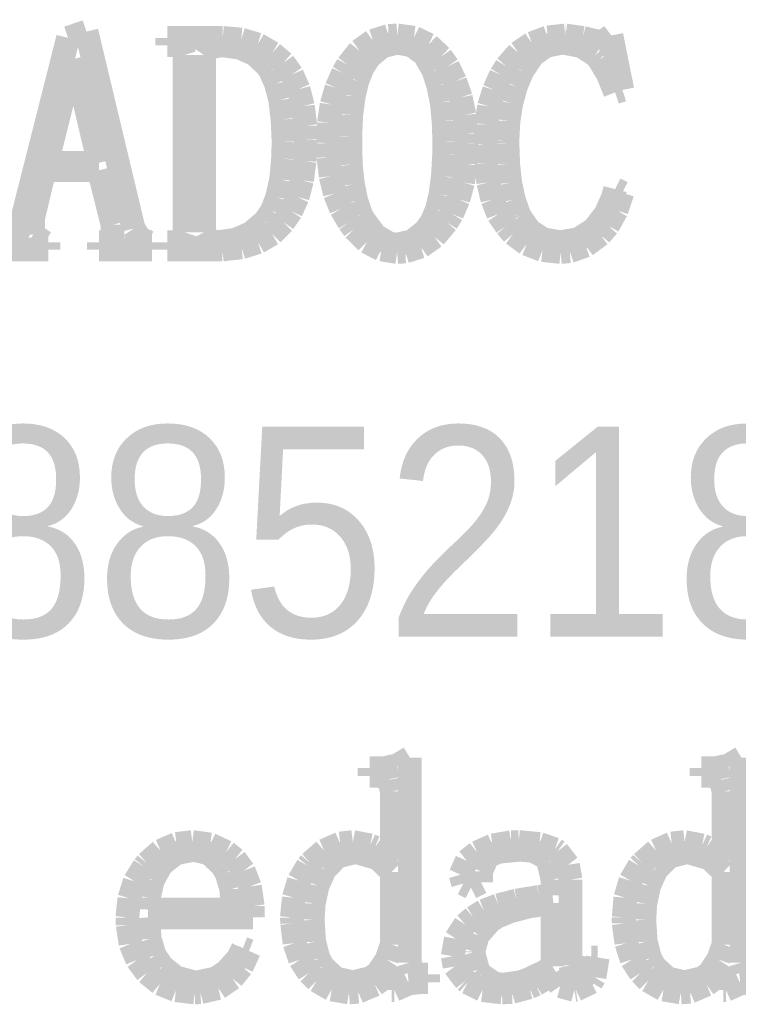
# Model space of a CAD drawing. Extents: x -53 to 531, y -106 to 304.
# Tile 51 of 65: x 508.89 to 511.97, y -98.78 to -94.56. Entities that reach past the tile are written whole.
import ezdxf

# ---------------------------------------------------------------- set-up
doc = ezdxf.new("R2010")
doc.units = 0
doc.layers.add('BOARD_GEOMETRY_DIMENSION', color=2, linetype='CONTINUOUS')
doc.layers.add('BOARD_GEOMETRY_SILKSCREEN_TOP', color=1, linetype='CONTINUOUS')

msp = doc.modelspace()

# ---------------------------------------------------------------- linework, layer by layer
at = {"layer": 'BOARD_GEOMETRY_DIMENSION', "const_width": 0.1016}
for points in [[(508.890016, -95.458026), (509.09728, -94.640908)], [(509.09728, -94.640908), (509.176274, -94.61373)], [(509.176274, -94.61373), (509.378204, -95.458026)], [(509.521968, -94.672404), (509.521968, -94.640908)], [(509.521968, -94.640908), (509.76022, -94.640908)], [(509.76022, -94.640908), (509.839468, -94.64802)], [(509.839468, -94.64802), (509.91008, -94.669102)], [(510.403602, -94.653608), (510.471166, -94.632526)], [(510.471166, -94.632526), (510.507742, -94.630494)], [(510.507742, -94.630494), (510.57937, -94.639892)], [(510.57937, -94.639892), (510.641854, -94.670118)], [(511.085338, -94.664022), (511.153156, -94.638876)], [(511.153156, -94.638876), (511.228086, -94.630494)], [(511.228086, -94.630494), (511.229102, -94.630494)], [(511.229102, -94.630494), (511.303016, -94.640908)], [(511.303016, -94.640908), (511.367532, -94.656402)], [(511.367532, -94.656402), (511.398774, -94.651322)], [(511.398774, -94.651322), (511.425698, -94.630494)], [(511.425698, -94.630494), (511.472688, -94.86392)], [(509.552956, -94.672404), (509.521968, -94.672404)], [(509.585468, -94.682818), (509.552956, -94.672404)], [(509.595882, -94.714822), (509.585468, -94.682818)], [(509.702054, -94.682818), (509.679956, -94.714822)], [(509.75514, -94.672404), (509.702054, -94.682818)], [(509.833118, -94.682818), (509.75514, -94.672404)], [(509.89865, -94.712536), (509.833118, -94.682818)], [(509.91008, -94.669102), (509.972564, -94.705424)], [(510.295398, -94.757494), (510.345182, -94.69501)], [(510.345182, -94.69501), (510.403602, -94.653608)], [(510.443226, -94.67723), (510.387854, -94.72422)], [(510.507742, -94.661736), (510.443226, -94.67723)], [(510.568956, -94.672404), (510.507742, -94.661736)], [(510.623058, -94.71152), (510.568956, -94.672404)], [(510.641854, -94.670118), (510.695956, -94.720918)], [(511.026156, -94.704408), (511.085338, -94.664022)], [(511.14579, -94.675198), (511.089656, -94.714822)], [(511.213354, -94.661736), (511.14579, -94.675198)], [(511.22072, -94.661736), (511.213354, -94.661736)], [(511.296666, -94.676214), (511.22072, -94.661736)], [(511.356102, -94.714822), (511.296666, -94.676214)], [(509.117854, -94.730316), (509.006602, -95.175832)], [(509.124204, -94.730316), (509.117854, -94.730316)], [(509.22936, -95.175832), (509.124204, -94.730316)], [(509.595882, -95.47352), (509.595882, -94.714822)], [(509.679956, -94.714822), (509.679956, -95.47352)], [(509.95072, -94.762574), (509.89865, -94.712536)], [(509.972564, -94.705424), (510.02057, -94.74708)], [(510.387854, -94.72422), (510.359914, -94.767908)], [(510.661666, -94.778322), (510.623058, -94.71152)], [(510.695956, -94.720918), (510.725166, -94.762574)], [(510.975102, -94.762574), (511.026156, -94.704408)], [(511.089656, -94.714822), (511.044698, -94.781624)], [(511.372612, -94.733618), (511.356102, -94.714822)], [(511.410204, -94.796102), (511.372612, -94.733618)], [(509.963166, -94.781624), (509.95072, -94.762574)], [(510.02057, -94.74708), (510.056892, -94.79788)], [(510.275586, -94.791022), (510.295398, -94.757494)], [(510.359914, -94.767908), (510.337054, -94.824296)], [(510.663698, -94.782386), (510.661666, -94.778322)], [(510.725166, -94.762574), (510.756408, -94.82709)], [(510.952242, -94.799404), (510.975102, -94.762574)], [(509.988312, -94.837504), (509.963166, -94.781624)], [(510.056892, -94.79788), (510.085086, -94.860618)], [(510.247392, -94.855284), (510.275586, -94.791022)], [(510.68351, -94.845124), (510.663698, -94.782386)], [(510.923032, -94.86392), (510.952242, -94.799404)], [(511.043682, -94.783402), (511.016758, -94.847918)], [(511.044698, -94.781624), (511.043682, -94.783402)], [(511.441446, -94.87408), (511.410204, -94.796102)], [(510.006092, -94.906592), (509.988312, -94.837504)], [(510.085086, -94.860618), (510.103882, -94.933516)], [(510.226564, -94.926404), (510.247392, -94.855284)], [(510.337054, -94.824296), (510.321306, -94.891606)], [(510.698242, -94.917006), (510.68351, -94.845124)], [(510.756408, -94.82709), (510.780284, -94.895924)], [(510.901188, -94.934278), (510.923032, -94.86392)], [(511.016758, -94.847918), (510.996946, -94.9198)], [(511.472688, -94.86392), (511.441446, -94.87408)], [(510.321306, -94.891606), (510.310892, -94.971108)], [(510.780284, -94.895924), (510.796032, -94.971108)], [(510.016252, -94.989904), (510.006092, -94.906592)], [(510.103882, -94.933516), (510.114296, -95.01759)], [(510.215134, -95.005398), (510.226564, -94.926404)], [(510.70637, -94.997016), (510.698242, -94.917006)], [(510.888742, -95.01251), (510.901188, -94.934278)], [(510.996946, -94.9198), (510.9845, -94.997016)], [(510.02057, -95.086424), (510.016252, -94.989904)], [(510.310892, -94.971108), (510.306828, -95.062294)], [(510.796032, -94.971108), (510.804414, -95.051118)], [(510.114296, -95.01759), (510.115312, -95.07601)], [(510.21107, -95.091504), (510.215134, -95.005398)], [(510.709672, -95.086424), (510.70637, -94.997016)], [(510.884424, -95.097092), (510.888742, -95.01251)], [(510.9845, -94.997016), (510.980182, -95.080074)], [(510.306828, -95.062294), (510.306828, -95.086424)], [(510.804414, -95.051118), (510.804414, -95.091504)], [(510.018284, -95.158306), (510.02057, -95.086424)], [(510.115312, -95.07601), (510.110994, -95.16872)], [(510.213102, -95.15221), (510.21107, -95.091504)], [(510.306828, -95.086424), (510.30886, -95.184214)], [(510.708656, -95.140526), (510.709672, -95.086424)], [(510.804414, -95.091504), (510.801366, -95.180404)], [(510.887726, -95.177102), (510.884424, -95.097092)], [(510.980182, -95.080074), (510.980182, -95.091504)], [(510.980182, -95.091504), (510.983484, -95.18142)], [(510.010156, -95.247714), (510.018284, -95.158306)], [(510.2225, -95.233236), (510.213102, -95.15221)], [(510.703322, -95.234506), (510.708656, -95.140526)], [(509.006602, -95.175832), (509.22936, -95.175832)], [(510.110994, -95.16872), (510.099564, -95.251016)], [(510.30886, -95.184214), (510.318258, -95.268796)], [(510.801366, -95.180404), (510.789682, -95.260414)], [(510.89814, -95.260414), (510.887726, -95.177102)], [(510.983484, -95.18142), (510.991866, -95.261176)], [(508.996188, -95.20809), (508.948182, -95.41002)], [(509.22936, -95.20809), (508.996188, -95.20809)], [(509.28778, -95.441516), (509.22936, -95.20809)], [(510.24028, -95.307404), (510.2225, -95.233236)], [(510.692908, -95.31223), (510.703322, -95.234506)], [(509.993392, -95.322898), (510.010156, -95.247714)], [(510.099564, -95.251016), (510.080768, -95.322898)], [(510.318258, -95.268796), (510.332736, -95.339408)], [(510.789682, -95.260414), (510.76987, -95.332296)], [(510.915666, -95.333312), (510.89814, -95.260414)], [(510.991866, -95.261176), (511.00736, -95.333312)], [(509.970532, -95.38208), (509.993392, -95.322898)], [(510.080768, -95.322898), (510.052828, -95.383096)], [(510.267204, -95.372682), (510.24028, -95.307404)], [(510.677414, -95.377), (510.692908, -95.31223)], [(511.400806, -95.394526), (511.432048, -95.324676)], [(511.432048, -95.324676), (511.441446, -95.288608)], [(511.441446, -95.288608), (511.472688, -95.304102)], [(511.472688, -95.304102), (511.447796, -95.379794)], [(510.332736, -95.339408), (510.352548, -95.397574)], [(510.76987, -95.332296), (510.742946, -95.394526)], [(510.940558, -95.395796), (510.915666, -95.333312)], [(511.00736, -95.333312), (511.029204, -95.395796)], [(508.948182, -95.41002), (508.948182, -95.483934)], [(509.940306, -95.426022), (509.970532, -95.38208)], [(510.052828, -95.383096), (510.02057, -95.431102)], [(510.301494, -95.431102), (510.267204, -95.372682)], [(510.352548, -95.397574), (510.364994, -95.420434)], [(510.656586, -95.426022), (510.677414, -95.377)], [(510.742946, -95.394526), (510.720086, -95.431102)], [(510.975102, -95.446596), (510.940558, -95.395796)], [(511.029204, -95.395796), (511.033268, -95.405194)], [(511.033268, -95.405194), (511.076194, -95.466408)], [(511.356102, -95.452692), (511.400806, -95.394526)], [(511.447796, -95.379794), (511.41122, -95.44558)], [(509.28778, -95.499682), (509.28778, -95.441516)], [(509.88087, -95.476822), (509.938274, -95.4278)], [(509.938274, -95.4278), (509.940306, -95.426022)], [(510.02057, -95.431102), (509.971548, -95.480886)], [(510.322322, -95.460312), (510.301494, -95.431102)], [(510.364994, -95.420434), (510.415032, -95.486982)], [(510.629408, -95.465392), (510.656586, -95.426022)], [(510.720086, -95.431102), (510.668016, -95.493332)], [(511.004058, -95.480886), (510.975102, -95.446596)], [(511.344672, -95.464122), (511.356102, -95.452692)], [(511.41122, -95.44558), (511.377946, -95.483934)], [(508.869188, -95.499682), (508.890016, -95.458026)], [(508.948182, -95.483934), (508.996188, -95.516192)], [(509.378204, -95.458026), (509.405382, -95.499682)], [(509.585468, -95.505016), (509.595882, -95.47352)], [(509.679956, -95.47352), (509.69672, -95.505016)], [(509.814322, -95.505778), (509.88087, -95.476822)], [(509.971548, -95.480886), (509.911096, -95.516192)], [(510.377694, -95.515176), (510.322322, -95.460312)], [(510.415032, -95.486982), (510.473198, -95.521526)], [(510.573274, -95.511112), (510.629408, -95.465392)], [(510.668016, -95.493332), (510.60858, -95.534988)], [(511.062478, -95.523812), (511.004058, -95.480886)], [(511.076194, -95.466408), (511.13436, -95.504)], [(511.283204, -95.50273), (511.344672, -95.464122)], [(511.377946, -95.483934), (511.315462, -95.530924)], [(508.831596, -95.516192), (508.869188, -95.499682)], [(508.996188, -95.516192), (509.012952, -95.516192)], [(509.012952, -95.516192), (509.012952, -95.547434)], [(509.22936, -95.547434), (509.22936, -95.516192)], [(509.22936, -95.516192), (509.251204, -95.516192)], [(509.251204, -95.516192), (509.28778, -95.499682)], [(509.405382, -95.499682), (509.441704, -95.516192)], [(509.441704, -95.516192), (509.457452, -95.516192)], [(509.457452, -95.516192), (509.457452, -95.547434)], [(509.521968, -95.547434), (509.521968, -95.516192)], [(509.521968, -95.516192), (509.552956, -95.516192)], [(509.552956, -95.516192), (509.585468, -95.505016)], [(509.69672, -95.505016), (509.738376, -95.516192)], [(509.738376, -95.516192), (509.814322, -95.505778)], [(509.840484, -95.538036), (509.758188, -95.547434)], [(509.911096, -95.516192), (509.840484, -95.538036)], [(510.439924, -95.547434), (510.377694, -95.515176)], [(510.473198, -95.521526), (510.507742, -95.526606)], [(510.507742, -95.526606), (510.573274, -95.511112)], [(510.60858, -95.534988), (510.542032, -95.555816)], [(511.130296, -95.54972), (511.062478, -95.523812)], [(511.13436, -95.504), (511.207258, -95.516192)], [(511.207258, -95.516192), (511.208274, -95.516192)], [(511.208274, -95.516192), (511.283204, -95.50273)], [(511.315462, -95.530924), (511.246882, -95.5548)], [(509.012952, -95.547434), (508.816102, -95.547434)], [(509.457452, -95.547434), (509.22936, -95.547434)], [(509.758188, -95.547434), (509.521968, -95.547434)], [(510.507742, -95.558102), (510.439924, -95.547434)], [(510.542032, -95.555816), (510.507742, -95.558102)], [(511.208274, -95.558102), (511.130296, -95.54972)], [(511.246882, -95.5548), (511.208274, -95.558102)], [(510.50698, -97.757488), (510.562098, -97.724214)], [(510.562098, -97.724214), (510.562098, -98.601784)], [(511.927856, -97.757488), (511.982974, -97.724214)], [(511.982974, -97.724214), (511.982974, -98.601784)], [(510.389378, -97.802192), (510.389378, -97.768918)], [(510.389378, -97.768918), (510.450846, -97.768918)], [(510.450846, -97.768918), (510.50698, -97.757488)], [(511.81127, -97.802192), (511.81127, -97.768918)], [(511.81127, -97.768918), (511.872484, -97.768918)], [(511.872484, -97.768918), (511.927856, -97.757488)], [(510.434082, -97.802192), (510.389378, -97.802192)], [(510.473706, -97.818956), (510.434082, -97.802192)], [(511.855974, -97.802192), (511.81127, -97.802192)], [(511.894582, -97.818956), (511.855974, -97.802192)], [(510.48412, -97.868994), (510.473706, -97.818956)], [(511.906012, -97.868994), (511.894582, -97.818956)], [(510.48412, -98.16338), (510.48412, -97.868994)], [(511.906012, -98.16338), (511.906012, -97.868994)], [(509.493774, -98.122994), (509.561846, -98.093784)], [(509.561846, -98.093784), (509.62941, -98.085402)], [(509.62941, -98.085402), (509.706372, -98.095816)], [(509.706372, -98.095816), (509.775206, -98.128074)], [(510.19456, -98.121978), (510.263394, -98.091752)], [(510.263394, -98.091752), (510.317496, -98.085402)], [(510.317496, -98.085402), (510.392426, -98.09988)], [(510.392426, -98.09988), (510.411984, -98.108262)], [(510.411984, -98.108262), (510.475484, -98.152204)], [(510.850388, -98.130106), (510.91719, -98.09988)], [(510.91719, -98.09988), (510.996184, -98.086418)], [(510.996184, -98.086418), (511.028442, -98.085402)], [(511.028442, -98.085402), (511.117088, -98.093784)], [(511.117088, -98.093784), (511.183382, -98.116644)], [(511.616706, -98.121978), (511.68427, -98.091752)], [(511.68427, -98.091752), (511.739388, -98.085402)], [(511.739388, -98.085402), (511.814572, -98.09988)], [(511.814572, -98.09988), (511.833114, -98.108262)], [(511.833114, -98.108262), (511.896614, -98.152204)], [(509.434846, -98.175064), (509.493774, -98.122994)], [(509.558798, -98.134424), (509.500378, -98.180144)], [(509.634744, -98.118676), (509.558798, -98.134424)], [(509.701292, -98.134424), (509.634744, -98.118676)], [(509.75641, -98.185478), (509.701292, -98.134424)], [(509.775206, -98.128074), (509.812798, -98.1583)], [(510.134362, -98.175064), (510.19456, -98.121978)], [(510.251964, -98.147886), (510.198878, -98.201988)], [(510.322576, -98.130106), (510.251964, -98.147886)], [(510.336292, -98.130106), (510.322576, -98.130106)], [(510.411984, -98.152204), (510.336292, -98.130106)], [(510.429002, -98.159316), (510.411984, -98.152204)], [(510.475484, -98.152204), (510.48412, -98.16338)], [(510.805684, -98.165666), (510.850388, -98.130106)], [(510.895346, -98.14687), (510.867152, -98.211386)], [(510.943098, -98.127058), (510.895346, -98.14687)], [(511.033776, -98.118676), (510.943098, -98.127058)], [(511.08991, -98.122994), (511.033776, -98.118676)], [(511.144774, -98.152204), (511.08991, -98.122994)], [(511.155442, -98.16973), (511.144774, -98.152204)], [(511.183382, -98.116644), (511.195066, -98.125026)], [(511.195066, -98.125026), (511.23977, -98.183192)], [(511.556254, -98.175064), (511.616706, -98.121978)], [(511.673856, -98.147886), (511.62077, -98.201988)], [(511.744722, -98.130106), (511.673856, -98.147886)], [(511.758184, -98.130106), (511.744722, -98.130106)], [(511.833114, -98.152204), (511.758184, -98.130106)], [(511.849878, -98.159316), (511.833114, -98.152204)], [(511.896614, -98.152204), (511.906012, -98.16338)], [(509.382776, -98.254058), (509.4224, -98.190558)], [(509.4224, -98.190558), (509.434846, -98.175064)], [(509.49606, -98.185478), (509.460754, -98.248978)], [(509.500378, -98.180144), (509.49606, -98.185478)], [(509.775206, -98.216466), (509.75641, -98.185478)], [(509.812798, -98.1583), (509.849882, -98.208338)], [(510.086356, -98.25101), (510.123948, -98.18751)], [(510.123948, -98.18751), (510.134362, -98.175064)], [(510.48412, -98.213418), (510.429002, -98.159316)], [(510.77876, -98.225102), (510.805684, -98.165666)], [(511.173222, -98.246692), (511.155442, -98.16973)], [(511.23977, -98.183192), (511.250184, -98.246692)], [(511.507486, -98.25101), (511.544824, -98.18751)], [(511.544824, -98.18751), (511.556254, -98.175064)], [(511.906012, -98.213418), (511.849878, -98.159316)], [(509.79705, -98.287332), (509.775206, -98.216466)], [(509.849882, -98.208338), (509.876298, -98.275902)], [(510.195576, -98.208338), (510.16662, -98.272854)], [(510.198878, -98.201988), (510.195576, -98.208338)], [(510.48412, -98.524822), (510.48412, -98.213418)], [(510.79019, -98.263456), (510.77876, -98.225102)], [(510.867152, -98.211386), (510.867152, -98.258376)], [(511.616706, -98.208338), (511.587496, -98.272854)], [(511.62077, -98.201988), (511.616706, -98.208338)], [(511.906012, -98.524822), (511.906012, -98.213418)], [(509.359916, -98.326956), (509.382776, -98.254058)], [(509.460754, -98.248978), (509.442974, -98.324924)], [(509.876298, -98.275902), (509.888744, -98.36023)], [(510.064512, -98.323908), (510.086356, -98.25101)], [(510.16662, -98.272854), (510.149856, -98.349816)], [(510.823464, -98.279966), (510.79019, -98.263456)], [(510.867152, -98.258376), (510.823464, -98.279966)], [(511.173222, -98.313494), (511.173222, -98.246692)], [(511.250184, -98.246692), (511.250184, -98.613214)], [(511.485388, -98.323908), (511.507486, -98.25101)], [(511.587496, -98.272854), (511.570986, -98.349816)], [(509.801114, -98.374962), (509.79705, -98.287332)], [(511.019298, -98.336354), (511.114802, -98.320606)], [(511.114802, -98.320606), (511.173222, -98.313494)], [(509.35128, -98.408236), (509.359916, -98.326956)], [(509.442974, -98.324924), (509.439926, -98.374962)], [(509.888744, -98.36023), (509.88976, -98.408236)], [(510.056384, -98.408236), (510.064512, -98.323908)], [(510.149856, -98.349816), (510.145792, -98.41865)], [(510.879598, -98.380042), (510.941066, -98.356166)], [(510.941066, -98.356166), (511.019298, -98.336354)], [(511.0734, -98.361246), (510.992882, -98.382074)], [(511.173222, -98.346768), (511.0734, -98.361246)], [(511.173222, -98.618548), (511.173222, -98.346768)], [(511.478276, -98.408236), (511.485388, -98.323908)], [(511.570986, -98.349816), (511.566668, -98.41865)], [(509.439926, -98.374962), (509.801114, -98.374962)], [(510.833878, -98.408236), (510.879598, -98.380042)], [(510.992882, -98.382074), (510.932684, -98.406966)], [(509.35255, -98.440494), (509.35128, -98.408236)], [(509.364996, -98.52152), (509.35255, -98.440494)], [(509.88976, -98.408236), (509.439926, -98.408236)], [(509.439926, -98.408236), (509.447292, -98.500692)], [(510.0574, -98.434144), (510.056384, -98.408236)], [(510.06756, -98.518472), (510.0574, -98.434144)], [(510.145792, -98.41865), (510.151888, -98.512376)], [(510.758948, -98.499676), (510.798572, -98.438462)], [(510.798572, -98.438462), (510.833878, -98.408236)], [(510.906776, -98.424746), (510.85369, -98.484182)], [(510.932684, -98.406966), (510.906776, -98.424746)], [(511.478276, -98.434144), (511.478276, -98.408236)], [(511.489706, -98.518472), (511.478276, -98.434144)], [(511.566668, -98.41865), (511.573018, -98.512376)], [(510.85369, -98.484182), (510.833878, -98.553778)], [(509.39319, -98.590354), (509.364996, -98.52152)], [(509.447292, -98.500692), (509.468882, -98.571558)], [(510.09169, -98.589338), (510.06756, -98.518472)], [(510.151888, -98.512376), (510.170684, -98.584004)], [(510.462276, -98.588322), (510.48412, -98.524822)], [(510.745486, -98.574606), (510.758948, -98.499676)], [(511.512566, -98.589338), (511.489706, -98.518472)], [(511.573018, -98.512376), (511.59156, -98.584004)], [(511.883152, -98.588322), (511.906012, -98.524822)], [(509.468882, -98.571558), (509.501394, -98.618548)], [(509.825244, -98.584004), (509.846072, -98.541332)], [(509.872996, -98.551746), (509.841754, -98.619564)], [(509.846072, -98.541332), (509.872996, -98.551746)], [(510.753614, -98.618548), (510.745486, -98.574606)], [(510.833878, -98.553778), (510.833878, -98.558096)], [(510.833878, -98.558096), (510.85369, -98.633026)], [(509.434846, -98.646488), (509.39319, -98.590354)], [(509.773174, -98.641408), (509.825244, -98.584004)], [(510.128774, -98.646488), (510.09169, -98.589338)], [(510.170684, -98.584004), (510.18948, -98.618548)], [(510.423668, -98.646488), (510.462276, -98.588322)], [(510.562098, -98.601784), (510.573274, -98.641408)], [(511.250184, -98.613214), (511.261614, -98.663252)], [(511.328162, -98.646488), (511.339846, -98.57994)], [(511.339846, -98.57994), (511.36677, -98.57994)], [(511.36677, -98.57994), (511.353308, -98.664268)], [(511.550158, -98.646488), (511.512566, -98.589338)], [(511.59156, -98.584004), (511.611372, -98.618548)], [(511.844798, -98.646488), (511.883152, -98.588322)], [(511.982974, -98.601784), (511.994658, -98.641408)], [(509.49098, -98.692462), (509.434846, -98.646488)], [(509.501394, -98.618548), (509.55956, -98.665284)], [(509.72847, -98.670364), (509.773174, -98.641408)], [(509.841754, -98.619564), (509.801114, -98.669602)], [(510.162556, -98.679762), (510.128774, -98.646488)], [(510.18948, -98.618548), (510.244598, -98.669602)], [(510.392426, -98.668332), (510.423668, -98.646488)], [(510.48412, -98.618548), (510.435098, -98.679762)], [(510.48412, -98.719386), (510.48412, -98.618548)], [(510.573274, -98.641408), (510.600706, -98.652838)], [(510.600706, -98.652838), (510.640076, -98.652838)], [(510.640076, -98.652838), (510.640076, -98.686112)], [(510.800604, -98.679762), (510.753614, -98.618548)], [(510.85369, -98.633026), (510.867152, -98.652838)], [(510.867152, -98.652838), (510.924302, -98.692462)], [(511.06705, -98.674682), (511.135884, -98.642424)], [(511.173222, -98.652838), (511.10134, -98.69551)], [(511.135884, -98.642424), (511.173222, -98.618548)], [(511.206496, -98.702876), (511.173222, -98.652838)], [(511.289808, -98.674682), (511.328162, -98.646488)], [(511.583178, -98.679762), (511.550158, -98.646488)], [(511.611372, -98.618548), (511.666744, -98.669602)], [(511.814572, -98.668332), (511.844798, -98.646488)], [(511.906012, -98.618548), (511.855974, -98.679762)], [(511.906012, -98.719386), (511.906012, -98.618548)], [(511.994658, -98.641408), (512.022598, -98.652838)], [(509.55956, -98.720402), (509.49098, -98.692462)], [(509.55956, -98.665284), (509.633474, -98.685096)], [(509.633474, -98.685096), (509.651254, -98.686112)], [(509.651254, -98.686112), (509.72847, -98.670364)], [(509.801114, -98.669602), (509.740916, -98.711004)], [(510.227072, -98.717354), (510.162556, -98.679762)], [(510.244598, -98.669602), (510.317496, -98.686112)], [(510.317496, -98.686112), (510.392426, -98.668332)], [(510.411984, -98.696526), (510.340356, -98.726752)], [(510.435098, -98.679762), (510.411984, -98.696526)], [(510.557018, -98.691192), (510.49555, -98.719386)], [(510.606802, -98.686112), (510.557018, -98.691192)], [(510.640076, -98.686112), (510.606802, -98.686112)], [(510.808986, -98.687128), (510.800604, -98.679762)], [(510.873502, -98.719386), (510.808986, -98.687128)], [(510.924302, -98.692462), (510.961894, -98.696526)], [(510.961894, -98.696526), (511.038856, -98.685096)], [(511.038856, -98.685096), (511.06705, -98.674682)], [(511.10134, -98.69551), (511.0734, -98.707956)], [(511.261614, -98.663252), (511.289808, -98.674682)], [(511.339846, -98.686112), (511.273298, -98.71837)], [(511.353308, -98.664268), (511.339846, -98.686112)], [(511.648964, -98.717354), (511.583178, -98.679762)], [(511.666744, -98.669602), (511.739388, -98.686112)], [(511.739388, -98.686112), (511.814572, -98.668332)], [(511.833114, -98.696526), (511.762502, -98.726752)], [(511.855974, -98.679762), (511.833114, -98.696526)], [(511.977894, -98.691192), (511.916426, -98.719386)], [(512.027678, -98.686112), (511.977894, -98.691192)], [(509.639824, -98.7298), (509.55956, -98.720402)], [(509.66497, -98.728784), (509.639824, -98.7298)], [(509.740916, -98.711004), (509.66497, -98.728784)], [(510.300986, -98.7298), (510.227072, -98.717354)], [(510.340356, -98.726752), (510.300986, -98.7298)], [(510.49555, -98.719386), (510.48412, -98.719386)], [(510.95656, -98.7298), (510.873502, -98.719386)], [(510.999486, -98.727768), (510.95656, -98.7298)], [(511.0734, -98.707956), (510.999486, -98.727768)], [(511.266948, -98.719386), (511.206496, -98.702876)], [(511.273298, -98.71837), (511.266948, -98.719386)], [(511.722878, -98.7298), (511.648964, -98.717354)], [(511.762502, -98.726752), (511.722878, -98.7298)], [(511.916426, -98.719386), (511.906012, -98.719386)]]:
    msp.add_lwpolyline(points, dxfattribs=at)
at = {"layer": 'BOARD_GEOMETRY_SILKSCREEN_TOP', "const_width": 0.1016}
for points in [[(508.890016, -95.458026), (509.09728, -94.640908)], [(509.09728, -94.640908), (509.176274, -94.61373)], [(509.176274, -94.61373), (509.378204, -95.458026)], [(509.521968, -94.640908), (509.76022, -94.640908)], [(509.521968, -94.672404), (509.521968, -94.640908)], [(509.76022, -94.640908), (509.839468, -94.64802)], [(509.839468, -94.64802), (509.91008, -94.669102)], [(510.403602, -94.653608), (510.471166, -94.632526)], [(510.471166, -94.632526), (510.507742, -94.630494)], [(510.507742, -94.630494), (510.57937, -94.639892)], [(510.57937, -94.639892), (510.641854, -94.670118)], [(511.085338, -94.664022), (511.153156, -94.638876)], [(511.153156, -94.638876), (511.228086, -94.630494)], [(511.228086, -94.630494), (511.229102, -94.630494)], [(511.229102, -94.630494), (511.303016, -94.640908)], [(511.303016, -94.640908), (511.367532, -94.656402)], [(511.367532, -94.656402), (511.398774, -94.651322)], [(511.398774, -94.651322), (511.425698, -94.630494)], [(511.425698, -94.630494), (511.472688, -94.86392)], [(509.552956, -94.672404), (509.521968, -94.672404)], [(509.585468, -94.682818), (509.552956, -94.672404)], [(509.595882, -94.714822), (509.585468, -94.682818)], [(509.702054, -94.682818), (509.679956, -94.714822)], [(509.75514, -94.672404), (509.702054, -94.682818)], [(509.833118, -94.682818), (509.75514, -94.672404)], [(509.89865, -94.712536), (509.833118, -94.682818)], [(509.91008, -94.669102), (509.972564, -94.705424)], [(510.295398, -94.757494), (510.345182, -94.69501)], [(510.345182, -94.69501), (510.403602, -94.653608)], [(510.443226, -94.67723), (510.387854, -94.72422)], [(510.507742, -94.661736), (510.443226, -94.67723)], [(510.568956, -94.672404), (510.507742, -94.661736)], [(510.623058, -94.71152), (510.568956, -94.672404)], [(510.641854, -94.670118), (510.695956, -94.720918)], [(511.026156, -94.704408), (511.085338, -94.664022)], [(511.14579, -94.675198), (511.089656, -94.714822)], [(511.213354, -94.661736), (511.14579, -94.675198)], [(511.22072, -94.661736), (511.213354, -94.661736)], [(511.296666, -94.676214), (511.22072, -94.661736)], [(511.356102, -94.714822), (511.296666, -94.676214)], [(509.117854, -94.730316), (509.006602, -95.175832)], [(509.124204, -94.730316), (509.117854, -94.730316)], [(509.22936, -95.175832), (509.124204, -94.730316)], [(509.595882, -95.47352), (509.595882, -94.714822)], [(509.679956, -94.714822), (509.679956, -95.47352)], [(509.95072, -94.762574), (509.89865, -94.712536)], [(509.972564, -94.705424), (510.02057, -94.74708)], [(510.387854, -94.72422), (510.359914, -94.767908)], [(510.661666, -94.778322), (510.623058, -94.71152)], [(510.695956, -94.720918), (510.725166, -94.762574)], [(510.975102, -94.762574), (511.026156, -94.704408)], [(511.089656, -94.714822), (511.044698, -94.781624)], [(511.372612, -94.733618), (511.356102, -94.714822)], [(511.410204, -94.796102), (511.372612, -94.733618)], [(509.963166, -94.781624), (509.95072, -94.762574)], [(510.02057, -94.74708), (510.056892, -94.79788)], [(510.275586, -94.791022), (510.295398, -94.757494)], [(510.359914, -94.767908), (510.337054, -94.824296)], [(510.663698, -94.782386), (510.661666, -94.778322)], [(510.725166, -94.762574), (510.756408, -94.82709)], [(510.952242, -94.799404), (510.975102, -94.762574)], [(509.988312, -94.837504), (509.963166, -94.781624)], [(510.056892, -94.79788), (510.085086, -94.860618)], [(510.247392, -94.855284), (510.275586, -94.791022)], [(510.68351, -94.845124), (510.663698, -94.782386)], [(510.923032, -94.86392), (510.952242, -94.799404)], [(511.043682, -94.783402), (511.016758, -94.847918)], [(511.044698, -94.781624), (511.043682, -94.783402)], [(511.441446, -94.87408), (511.410204, -94.796102)], [(510.006092, -94.906592), (509.988312, -94.837504)], [(510.085086, -94.860618), (510.103882, -94.933516)], [(510.226564, -94.926404), (510.247392, -94.855284)], [(510.337054, -94.824296), (510.321306, -94.891606)], [(510.698242, -94.917006), (510.68351, -94.845124)], [(510.756408, -94.82709), (510.780284, -94.895924)], [(510.901188, -94.934278), (510.923032, -94.86392)], [(511.016758, -94.847918), (510.996946, -94.9198)], [(511.472688, -94.86392), (511.441446, -94.87408)], [(510.321306, -94.891606), (510.310892, -94.971108)], [(510.780284, -94.895924), (510.796032, -94.971108)], [(510.016252, -94.989904), (510.006092, -94.906592)], [(510.103882, -94.933516), (510.114296, -95.01759)], [(510.215134, -95.005398), (510.226564, -94.926404)], [(510.70637, -94.997016), (510.698242, -94.917006)], [(510.888742, -95.01251), (510.901188, -94.934278)], [(510.996946, -94.9198), (510.9845, -94.997016)], [(510.02057, -95.086424), (510.016252, -94.989904)], [(510.310892, -94.971108), (510.306828, -95.062294)], [(510.796032, -94.971108), (510.804414, -95.051118)], [(510.114296, -95.01759), (510.115312, -95.07601)], [(510.21107, -95.091504), (510.215134, -95.005398)], [(510.709672, -95.086424), (510.70637, -94.997016)], [(510.884424, -95.097092), (510.888742, -95.01251)], [(510.9845, -94.997016), (510.980182, -95.080074)], [(510.306828, -95.062294), (510.306828, -95.086424)], [(510.804414, -95.051118), (510.804414, -95.091504)], [(510.018284, -95.158306), (510.02057, -95.086424)], [(510.115312, -95.07601), (510.110994, -95.16872)], [(510.213102, -95.15221), (510.21107, -95.091504)], [(510.306828, -95.086424), (510.30886, -95.184214)], [(510.708656, -95.140526), (510.709672, -95.086424)], [(510.804414, -95.091504), (510.801366, -95.180404)], [(510.887726, -95.177102), (510.884424, -95.097092)], [(510.980182, -95.080074), (510.980182, -95.091504)], [(510.980182, -95.091504), (510.983484, -95.18142)], [(510.010156, -95.247714), (510.018284, -95.158306)], [(510.2225, -95.233236), (510.213102, -95.15221)], [(510.703322, -95.234506), (510.708656, -95.140526)], [(509.006602, -95.175832), (509.22936, -95.175832)], [(510.110994, -95.16872), (510.099564, -95.251016)], [(510.30886, -95.184214), (510.318258, -95.268796)], [(510.801366, -95.180404), (510.789682, -95.260414)], [(510.89814, -95.260414), (510.887726, -95.177102)], [(510.983484, -95.18142), (510.991866, -95.261176)], [(508.996188, -95.20809), (508.948182, -95.41002)], [(509.22936, -95.20809), (508.996188, -95.20809)], [(509.28778, -95.441516), (509.22936, -95.20809)], [(510.24028, -95.307404), (510.2225, -95.233236)], [(510.692908, -95.31223), (510.703322, -95.234506)], [(509.993392, -95.322898), (510.010156, -95.247714)], [(510.099564, -95.251016), (510.080768, -95.322898)], [(510.318258, -95.268796), (510.332736, -95.339408)], [(510.789682, -95.260414), (510.76987, -95.332296)], [(510.915666, -95.333312), (510.89814, -95.260414)], [(510.991866, -95.261176), (511.00736, -95.333312)], [(509.970532, -95.38208), (509.993392, -95.322898)], [(510.080768, -95.322898), (510.052828, -95.383096)], [(510.267204, -95.372682), (510.24028, -95.307404)], [(510.677414, -95.377), (510.692908, -95.31223)], [(511.400806, -95.394526), (511.432048, -95.324676)], [(511.432048, -95.324676), (511.441446, -95.288608)], [(511.441446, -95.288608), (511.472688, -95.304102)], [(511.472688, -95.304102), (511.447796, -95.379794)], [(510.332736, -95.339408), (510.352548, -95.397574)], [(510.76987, -95.332296), (510.742946, -95.394526)], [(510.940558, -95.395796), (510.915666, -95.333312)], [(511.00736, -95.333312), (511.029204, -95.395796)], [(508.948182, -95.41002), (508.948182, -95.483934)], [(509.940306, -95.426022), (509.970532, -95.38208)], [(510.052828, -95.383096), (510.02057, -95.431102)], [(510.301494, -95.431102), (510.267204, -95.372682)], [(510.352548, -95.397574), (510.364994, -95.420434)], [(510.656586, -95.426022), (510.677414, -95.377)], [(510.742946, -95.394526), (510.720086, -95.431102)], [(510.975102, -95.446596), (510.940558, -95.395796)], [(511.029204, -95.395796), (511.033268, -95.405194)], [(511.033268, -95.405194), (511.076194, -95.466408)], [(511.356102, -95.452692), (511.400806, -95.394526)], [(511.447796, -95.379794), (511.41122, -95.44558)], [(509.28778, -95.499682), (509.28778, -95.441516)], [(509.88087, -95.476822), (509.938274, -95.4278)], [(509.938274, -95.4278), (509.940306, -95.426022)], [(510.02057, -95.431102), (509.971548, -95.480886)], [(510.322322, -95.460312), (510.301494, -95.431102)], [(510.364994, -95.420434), (510.415032, -95.486982)], [(510.629408, -95.465392), (510.656586, -95.426022)], [(510.720086, -95.431102), (510.668016, -95.493332)], [(511.004058, -95.480886), (510.975102, -95.446596)], [(511.344672, -95.464122), (511.356102, -95.452692)], [(511.41122, -95.44558), (511.377946, -95.483934)], [(508.869188, -95.499682), (508.890016, -95.458026)], [(508.948182, -95.483934), (508.996188, -95.516192)], [(509.378204, -95.458026), (509.405382, -95.499682)], [(509.585468, -95.505016), (509.595882, -95.47352)], [(509.679956, -95.47352), (509.69672, -95.505016)], [(509.814322, -95.505778), (509.88087, -95.476822)], [(509.971548, -95.480886), (509.911096, -95.516192)], [(510.377694, -95.515176), (510.322322, -95.460312)], [(510.415032, -95.486982), (510.473198, -95.521526)], [(510.573274, -95.511112), (510.629408, -95.465392)], [(510.668016, -95.493332), (510.60858, -95.534988)], [(511.062478, -95.523812), (511.004058, -95.480886)], [(511.076194, -95.466408), (511.13436, -95.504)], [(511.283204, -95.50273), (511.344672, -95.464122)], [(511.377946, -95.483934), (511.315462, -95.530924)], [(508.831596, -95.516192), (508.869188, -95.499682)], [(508.996188, -95.516192), (509.012952, -95.516192)], [(509.012952, -95.516192), (509.012952, -95.547434)], [(509.22936, -95.547434), (509.22936, -95.516192)], [(509.22936, -95.516192), (509.251204, -95.516192)], [(509.251204, -95.516192), (509.28778, -95.499682)], [(509.405382, -95.499682), (509.441704, -95.516192)], [(509.441704, -95.516192), (509.457452, -95.516192)], [(509.457452, -95.516192), (509.457452, -95.547434)], [(509.521968, -95.547434), (509.521968, -95.516192)], [(509.521968, -95.516192), (509.552956, -95.516192)], [(509.552956, -95.516192), (509.585468, -95.505016)], [(509.69672, -95.505016), (509.738376, -95.516192)], [(509.738376, -95.516192), (509.814322, -95.505778)], [(509.840484, -95.538036), (509.758188, -95.547434)], [(509.911096, -95.516192), (509.840484, -95.538036)], [(510.439924, -95.547434), (510.377694, -95.515176)], [(510.473198, -95.521526), (510.507742, -95.526606)], [(510.507742, -95.526606), (510.573274, -95.511112)], [(510.60858, -95.534988), (510.542032, -95.555816)], [(511.130296, -95.54972), (511.062478, -95.523812)], [(511.13436, -95.504), (511.207258, -95.516192)], [(511.207258, -95.516192), (511.208274, -95.516192)], [(511.208274, -95.516192), (511.283204, -95.50273)], [(511.315462, -95.530924), (511.246882, -95.5548)], [(509.012952, -95.547434), (508.816102, -95.547434)], [(509.457452, -95.547434), (509.22936, -95.547434)], [(509.758188, -95.547434), (509.521968, -95.547434)], [(510.507742, -95.558102), (510.439924, -95.547434)], [(510.542032, -95.555816), (510.507742, -95.558102)], [(511.208274, -95.558102), (511.130296, -95.54972)], [(511.246882, -95.5548), (511.208274, -95.558102)], [(510.50698, -97.757488), (510.562098, -97.724214)], [(510.562098, -97.724214), (510.562098, -98.601784)], [(511.927856, -97.757488), (511.982974, -97.724214)], [(511.982974, -97.724214), (511.982974, -98.601784)], [(510.389378, -97.768918), (510.450846, -97.768918)], [(510.389378, -97.802192), (510.389378, -97.768918)], [(510.450846, -97.768918), (510.50698, -97.757488)], [(511.81127, -97.768918), (511.872484, -97.768918)], [(511.81127, -97.802192), (511.81127, -97.768918)], [(511.872484, -97.768918), (511.927856, -97.757488)], [(510.434082, -97.802192), (510.389378, -97.802192)], [(510.473706, -97.818956), (510.434082, -97.802192)], [(511.855974, -97.802192), (511.81127, -97.802192)], [(511.894582, -97.818956), (511.855974, -97.802192)], [(510.48412, -97.868994), (510.473706, -97.818956)], [(511.906012, -97.868994), (511.894582, -97.818956)], [(510.48412, -98.16338), (510.48412, -97.868994)], [(511.906012, -98.16338), (511.906012, -97.868994)], [(509.493774, -98.122994), (509.561846, -98.093784)], [(509.561846, -98.093784), (509.62941, -98.085402)], [(509.62941, -98.085402), (509.706372, -98.095816)], [(509.706372, -98.095816), (509.775206, -98.128074)], [(510.19456, -98.121978), (510.263394, -98.091752)], [(510.263394, -98.091752), (510.317496, -98.085402)], [(510.317496, -98.085402), (510.392426, -98.09988)], [(510.392426, -98.09988), (510.411984, -98.108262)], [(510.411984, -98.108262), (510.475484, -98.152204)], [(510.850388, -98.130106), (510.91719, -98.09988)], [(510.91719, -98.09988), (510.996184, -98.086418)], [(510.996184, -98.086418), (511.028442, -98.085402)], [(511.028442, -98.085402), (511.117088, -98.093784)], [(511.117088, -98.093784), (511.183382, -98.116644)], [(511.616706, -98.121978), (511.68427, -98.091752)], [(511.68427, -98.091752), (511.739388, -98.085402)], [(511.739388, -98.085402), (511.814572, -98.09988)], [(511.814572, -98.09988), (511.833114, -98.108262)], [(511.833114, -98.108262), (511.896614, -98.152204)], [(509.434846, -98.175064), (509.493774, -98.122994)], [(509.558798, -98.134424), (509.500378, -98.180144)], [(509.634744, -98.118676), (509.558798, -98.134424)], [(509.701292, -98.134424), (509.634744, -98.118676)], [(509.75641, -98.185478), (509.701292, -98.134424)], [(509.775206, -98.128074), (509.812798, -98.1583)], [(510.134362, -98.175064), (510.19456, -98.121978)], [(510.251964, -98.147886), (510.198878, -98.201988)], [(510.322576, -98.130106), (510.251964, -98.147886)], [(510.336292, -98.130106), (510.322576, -98.130106)], [(510.411984, -98.152204), (510.336292, -98.130106)], [(510.429002, -98.159316), (510.411984, -98.152204)], [(510.475484, -98.152204), (510.48412, -98.16338)], [(510.805684, -98.165666), (510.850388, -98.130106)], [(510.895346, -98.14687), (510.867152, -98.211386)], [(510.943098, -98.127058), (510.895346, -98.14687)], [(511.033776, -98.118676), (510.943098, -98.127058)], [(511.08991, -98.122994), (511.033776, -98.118676)], [(511.144774, -98.152204), (511.08991, -98.122994)], [(511.155442, -98.16973), (511.144774, -98.152204)], [(511.183382, -98.116644), (511.195066, -98.125026)], [(511.195066, -98.125026), (511.23977, -98.183192)], [(511.556254, -98.175064), (511.616706, -98.121978)], [(511.673856, -98.147886), (511.62077, -98.201988)], [(511.744722, -98.130106), (511.673856, -98.147886)], [(511.758184, -98.130106), (511.744722, -98.130106)], [(511.833114, -98.152204), (511.758184, -98.130106)], [(511.849878, -98.159316), (511.833114, -98.152204)], [(511.896614, -98.152204), (511.906012, -98.16338)], [(509.382776, -98.254058), (509.4224, -98.190558)], [(509.4224, -98.190558), (509.434846, -98.175064)], [(509.49606, -98.185478), (509.460754, -98.248978)], [(509.500378, -98.180144), (509.49606, -98.185478)], [(509.775206, -98.216466), (509.75641, -98.185478)], [(509.812798, -98.1583), (509.849882, -98.208338)], [(510.086356, -98.25101), (510.123948, -98.18751)], [(510.123948, -98.18751), (510.134362, -98.175064)], [(510.48412, -98.213418), (510.429002, -98.159316)], [(510.77876, -98.225102), (510.805684, -98.165666)], [(511.173222, -98.246692), (511.155442, -98.16973)], [(511.23977, -98.183192), (511.250184, -98.246692)], [(511.507486, -98.25101), (511.544824, -98.18751)], [(511.544824, -98.18751), (511.556254, -98.175064)], [(511.906012, -98.213418), (511.849878, -98.159316)], [(509.79705, -98.287332), (509.775206, -98.216466)], [(509.849882, -98.208338), (509.876298, -98.275902)], [(510.195576, -98.208338), (510.16662, -98.272854)], [(510.198878, -98.201988), (510.195576, -98.208338)], [(510.48412, -98.524822), (510.48412, -98.213418)], [(510.79019, -98.263456), (510.77876, -98.225102)], [(510.867152, -98.211386), (510.867152, -98.258376)], [(511.616706, -98.208338), (511.587496, -98.272854)], [(511.62077, -98.201988), (511.616706, -98.208338)], [(511.906012, -98.524822), (511.906012, -98.213418)], [(509.359916, -98.326956), (509.382776, -98.254058)], [(509.460754, -98.248978), (509.442974, -98.324924)], [(509.876298, -98.275902), (509.888744, -98.36023)], [(510.064512, -98.323908), (510.086356, -98.25101)], [(510.16662, -98.272854), (510.149856, -98.349816)], [(510.823464, -98.279966), (510.79019, -98.263456)], [(510.867152, -98.258376), (510.823464, -98.279966)], [(511.173222, -98.313494), (511.173222, -98.246692)], [(511.250184, -98.246692), (511.250184, -98.613214)], [(511.485388, -98.323908), (511.507486, -98.25101)], [(511.587496, -98.272854), (511.570986, -98.349816)], [(509.801114, -98.374962), (509.79705, -98.287332)], [(511.019298, -98.336354), (511.114802, -98.320606)], [(511.114802, -98.320606), (511.173222, -98.313494)], [(509.35128, -98.408236), (509.359916, -98.326956)], [(509.442974, -98.324924), (509.439926, -98.374962)], [(509.888744, -98.36023), (509.88976, -98.408236)], [(510.056384, -98.408236), (510.064512, -98.323908)], [(510.149856, -98.349816), (510.145792, -98.41865)], [(510.879598, -98.380042), (510.941066, -98.356166)], [(510.941066, -98.356166), (511.019298, -98.336354)], [(511.0734, -98.361246), (510.992882, -98.382074)], [(511.173222, -98.346768), (511.0734, -98.361246)], [(511.173222, -98.618548), (511.173222, -98.346768)], [(511.478276, -98.408236), (511.485388, -98.323908)], [(511.570986, -98.349816), (511.566668, -98.41865)], [(509.439926, -98.374962), (509.801114, -98.374962)], [(510.833878, -98.408236), (510.879598, -98.380042)], [(510.992882, -98.382074), (510.932684, -98.406966)], [(509.35255, -98.440494), (509.35128, -98.408236)], [(509.364996, -98.52152), (509.35255, -98.440494)], [(509.439926, -98.408236), (509.447292, -98.500692)], [(509.88976, -98.408236), (509.439926, -98.408236)], [(510.0574, -98.434144), (510.056384, -98.408236)], [(510.06756, -98.518472), (510.0574, -98.434144)], [(510.145792, -98.41865), (510.151888, -98.512376)], [(510.758948, -98.499676), (510.798572, -98.438462)], [(510.798572, -98.438462), (510.833878, -98.408236)], [(510.906776, -98.424746), (510.85369, -98.484182)], [(510.932684, -98.406966), (510.906776, -98.424746)], [(511.478276, -98.434144), (511.478276, -98.408236)], [(511.489706, -98.518472), (511.478276, -98.434144)], [(511.566668, -98.41865), (511.573018, -98.512376)], [(510.85369, -98.484182), (510.833878, -98.553778)], [(509.39319, -98.590354), (509.364996, -98.52152)], [(509.447292, -98.500692), (509.468882, -98.571558)], [(510.09169, -98.589338), (510.06756, -98.518472)], [(510.151888, -98.512376), (510.170684, -98.584004)], [(510.462276, -98.588322), (510.48412, -98.524822)], [(510.745486, -98.574606), (510.758948, -98.499676)], [(511.512566, -98.589338), (511.489706, -98.518472)], [(511.573018, -98.512376), (511.59156, -98.584004)], [(511.883152, -98.588322), (511.906012, -98.524822)], [(509.468882, -98.571558), (509.501394, -98.618548)], [(509.825244, -98.584004), (509.846072, -98.541332)], [(509.872996, -98.551746), (509.841754, -98.619564)], [(509.846072, -98.541332), (509.872996, -98.551746)], [(510.753614, -98.618548), (510.745486, -98.574606)], [(510.833878, -98.553778), (510.833878, -98.558096)], [(510.833878, -98.558096), (510.85369, -98.633026)], [(509.434846, -98.646488), (509.39319, -98.590354)], [(509.773174, -98.641408), (509.825244, -98.584004)], [(510.128774, -98.646488), (510.09169, -98.589338)], [(510.170684, -98.584004), (510.18948, -98.618548)], [(510.423668, -98.646488), (510.462276, -98.588322)], [(510.562098, -98.601784), (510.573274, -98.641408)], [(511.250184, -98.613214), (511.261614, -98.663252)], [(511.328162, -98.646488), (511.339846, -98.57994)], [(511.339846, -98.57994), (511.36677, -98.57994)], [(511.36677, -98.57994), (511.353308, -98.664268)], [(511.550158, -98.646488), (511.512566, -98.589338)], [(511.59156, -98.584004), (511.611372, -98.618548)], [(511.844798, -98.646488), (511.883152, -98.588322)], [(511.982974, -98.601784), (511.994658, -98.641408)], [(509.49098, -98.692462), (509.434846, -98.646488)], [(509.501394, -98.618548), (509.55956, -98.665284)], [(509.72847, -98.670364), (509.773174, -98.641408)], [(509.841754, -98.619564), (509.801114, -98.669602)], [(510.162556, -98.679762), (510.128774, -98.646488)], [(510.18948, -98.618548), (510.244598, -98.669602)], [(510.392426, -98.668332), (510.423668, -98.646488)], [(510.48412, -98.618548), (510.435098, -98.679762)], [(510.48412, -98.719386), (510.48412, -98.618548)], [(510.573274, -98.641408), (510.600706, -98.652838)], [(510.600706, -98.652838), (510.640076, -98.652838)], [(510.640076, -98.652838), (510.640076, -98.686112)], [(510.800604, -98.679762), (510.753614, -98.618548)], [(510.85369, -98.633026), (510.867152, -98.652838)], [(510.867152, -98.652838), (510.924302, -98.692462)], [(511.06705, -98.674682), (511.135884, -98.642424)], [(511.173222, -98.652838), (511.10134, -98.69551)], [(511.135884, -98.642424), (511.173222, -98.618548)], [(511.206496, -98.702876), (511.173222, -98.652838)], [(511.289808, -98.674682), (511.328162, -98.646488)], [(511.583178, -98.679762), (511.550158, -98.646488)], [(511.611372, -98.618548), (511.666744, -98.669602)], [(511.814572, -98.668332), (511.844798, -98.646488)], [(511.906012, -98.618548), (511.855974, -98.679762)], [(511.906012, -98.719386), (511.906012, -98.618548)], [(511.994658, -98.641408), (512.022598, -98.652838)], [(509.55956, -98.720402), (509.49098, -98.692462)], [(509.55956, -98.665284), (509.633474, -98.685096)], [(509.633474, -98.685096), (509.651254, -98.686112)], [(509.651254, -98.686112), (509.72847, -98.670364)], [(509.801114, -98.669602), (509.740916, -98.711004)], [(510.227072, -98.717354), (510.162556, -98.679762)], [(510.244598, -98.669602), (510.317496, -98.686112)], [(510.317496, -98.686112), (510.392426, -98.668332)], [(510.411984, -98.696526), (510.340356, -98.726752)], [(510.435098, -98.679762), (510.411984, -98.696526)], [(510.557018, -98.691192), (510.49555, -98.719386)], [(510.606802, -98.686112), (510.557018, -98.691192)], [(510.640076, -98.686112), (510.606802, -98.686112)], [(510.808986, -98.687128), (510.800604, -98.679762)], [(510.873502, -98.719386), (510.808986, -98.687128)], [(510.924302, -98.692462), (510.961894, -98.696526)], [(510.961894, -98.696526), (511.038856, -98.685096)], [(511.038856, -98.685096), (511.06705, -98.674682)], [(511.10134, -98.69551), (511.0734, -98.707956)], [(511.261614, -98.663252), (511.289808, -98.674682)], [(511.339846, -98.686112), (511.273298, -98.71837)], [(511.353308, -98.664268), (511.339846, -98.686112)], [(511.648964, -98.717354), (511.583178, -98.679762)], [(511.666744, -98.669602), (511.739388, -98.686112)], [(511.739388, -98.686112), (511.814572, -98.668332)], [(511.833114, -98.696526), (511.762502, -98.726752)], [(511.855974, -98.679762), (511.833114, -98.696526)], [(511.977894, -98.691192), (511.916426, -98.719386)], [(512.027678, -98.686112), (511.977894, -98.691192)], [(509.639824, -98.7298), (509.55956, -98.720402)], [(509.66497, -98.728784), (509.639824, -98.7298)], [(509.740916, -98.711004), (509.66497, -98.728784)], [(510.300986, -98.7298), (510.227072, -98.717354)], [(510.340356, -98.726752), (510.300986, -98.7298)], [(510.49555, -98.719386), (510.48412, -98.719386)], [(510.95656, -98.7298), (510.873502, -98.719386)], [(510.999486, -98.727768), (510.95656, -98.7298)], [(511.0734, -98.707956), (510.999486, -98.727768)], [(511.266948, -98.719386), (511.206496, -98.702876)], [(511.273298, -98.71837), (511.266948, -98.719386)], [(511.722878, -98.7298), (511.648964, -98.717354)], [(511.762502, -98.726752), (511.722878, -98.7298)], [(511.916426, -98.719386), (511.906012, -98.719386)]]:
    msp.add_lwpolyline(points, dxfattribs=at)

# ---------------------------------------------------------------- texts
at = {"layer": 'BOARD_GEOMETRY_DIMENSION', "width": 0.927745}
msp.add_text('86-755-88852189', height=0.899922, dxfattribs=at).set_placement((504.125738, -97.2058))
at = {"layer": 'BOARD_GEOMETRY_SILKSCREEN_TOP', "width": 0.927745}
msp.add_text('86-755-88852189', height=0.899922, dxfattribs=at).set_placement((504.125738, -97.2058))

doc.saveas('drawing.dxf')
